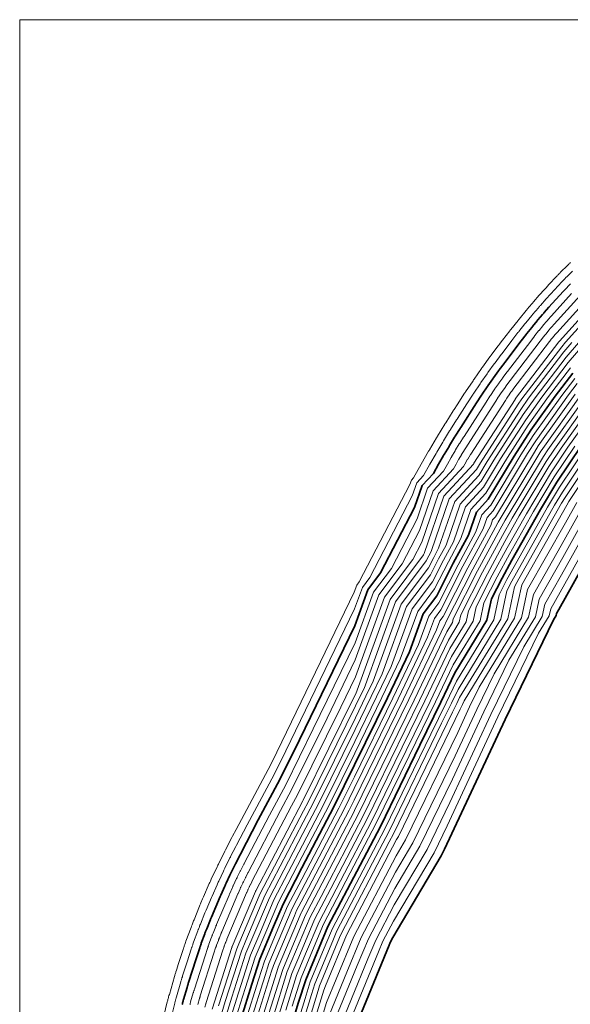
# Model space of a CAD drawing. Header units: inches. Extents: x -4231 to 8331, y -2103 to 3871.
# Tile 2 of 6: x -4231 to -2037, y -56 to 3871. Entities that reach past the tile are written whole.
import ezdxf

# ---------------------------------------------------------------- set-up
doc = ezdxf.new("R2010")
doc.units = ezdxf.units.IN
doc.header["$MEASUREMENT"] = 0
doc.layers.add('C-TOPO-MAJR', color=2, linetype='Continuous', lineweight=35)
doc.layers.add('C-TOPO-MINR', color=3, linetype='Continuous', lineweight=9)

msp = doc.modelspace()

# ---------------------------------------------------------------- linework, layer by layer
at = {"layer": 'C-TOPO-MAJR'}
for points, elevation in [([(-3583.5, -57.2), (-3582.9, -54.8), (-3582.4, -52.8), (-3581.8, -50.7), (-3581.2, -48.3), (-3580.6, -46.2), (-3580, -44.1), (-3579, -40.4), (-3578, -37), (-3564.2, 11), (-3563.6, 13.2), (-3562.9, 15.2), (-3562.3, 17.2), (-3561.6, 19.6), (-3561, 21.6), (-3560.3, 23.7), (-3559.2, 27.3), (-3558.2, 30.5), (-3528.1, 124.8), (-3515, 165.1), (-3513.8, 168.8), (-3513.1, 170.9), (-3512.4, 172.9), (-3511.8, 174.7), (-3511, 177.1), (-3510.3, 178.9), (-3509.6, 181), (-3508.4, 184.4), (-3507.3, 187.4), (-3493.8, 224.3), (-3492.6, 227.8), (-3491.9, 229.6), (-3491.1, 231.6), (-3490.1, 234.4), (-3489, 237.1), (-3488.2, 239.1), (-3486.9, 242.3), (-3485.8, 245.1), (-3471.1, 281.4), (-3470.2, 283.7), (-3469.5, 285.4), (-3468.4, 288), (-3467.3, 290.5), (-3431.9, 374.2), (-3431.2, 376), (-3429.9, 378.9), (-3414, 415), (-3412.6, 418), (-3411.2, 421), (-3409.9, 423.9), (-3408.8, 426.4), (-3393.3, 459.2), (-3392.1, 461.7), (-3390.9, 464.2), (-3389.7, 466.6), (-3388.7, 468.7), (-3372.5, 501.3), (-3371.4, 503.5), (-3370.3, 505.6), (-3353.6, 538.2), (-3352.6, 540.1), (-3351.6, 541.9), (-3280.2, 678.8), (-3194, 839.8), (-3115.7, 998.2), (-2895.6, 1453), (-2843.3, 1596.8), (-2792.5, 1664.7), (-2657.1, 1925.6), (-2627, 2013.1), (-2582, 2061.7), (-2561.4, 2098.4), (-2541.5, 2133.1), (-2540.4, 2135), (-2539.3, 2136.8), (-2520.1, 2169.4), (-2518.9, 2171.4), (-2517.8, 2173.2), (-2498.3, 2205.4), (-2497, 2207.4), (-2495.8, 2209.4), (-2476, 2241), (-2474.7, 2243.1), (-2473.4, 2245.1), (-2410.9, 2342.4), (-2390.9, 2373), (-2389.5, 2375.1), (-2388.2, 2377.1), (-2368.3, 2406.7), (-2366.9, 2408.7), (-2365.6, 2410.6), (-2345.7, 2439.1), (-2344.3, 2441.1), (-2343, 2442.9), (-2323.2, 2470.3), (-2321.8, 2472.2), (-2320.5, 2474), (-2300.7, 2500.4), (-2299.3, 2502.2), (-2298, 2504), (-2232.1, 2590.5), (-2212.5, 2615.9), (-2211.2, 2617.6), (-2209.9, 2619.3), (-2190.4, 2643.6), (-2189.1, 2645.3), (-2187.8, 2646.9), (-2168.4, 2670.5), (-2167, 2672.2), (-2165.7, 2673.7), (-2147.1, 2695.7), (-2145.5, 2697.6), (-2143.8, 2699.5), (-2142.2, 2701.3), (-2140.8, 2702.9), (-2122.1, 2724), (-2065, 2787.1), (-2063.1, 2789.2), (-2061.1, 2791.5), (-2059.2, 2793.5), (-2057.5, 2795.3), (-2039.1, 2815), (-2037.6, 2816.6), (-2036.2, 2818)], 360), ([(-3350.3, -117.7), (-3306.2, 23.4), (-3274.3, 123.3), (-3219.2, 254.5), (-3181.7, 343.1), (-3106.1, 488), (-2979.1, 730.8), (-2896.3, 898.5), (-2765.9, 1166.2), (-2678.1, 1349.4), (-2622.7, 1501.6), (-2568.9, 1573.4), (-2503.3, 1702.8), (-2443, 1814.8), (-2411.2, 1907.4), (-2363.5, 1958.9), (-2260.5, 2130.4), (-2194.4, 2233.4), (-2096.9, 2370.2), (-2027.2, 2461.8)], 240), ([(-3162.2, -189), (-3119.4, -48.4), (-3091.2, 41.6), (-3037.6, 170.8), (-3002.4, 254.5), (-2874.8, 498.5), (-2793.8, 653.4), (-2636.2, 977.8), (-2553, 1148.6), (-2497, 1265.4), (-2368.8, 1475.8), (-2350.5, 1561), (-2308.7, 1643.5), (-2270.2, 1714.9), (-2155.6, 1917.7), (-2089.9, 2027.1), (-1992.4, 2173.1)], 120)]:
    msp.add_lwpolyline(points, dxfattribs=dict(at, elevation=elevation))
msp.add_lwpolyline([(-2951.4, -290.3), (-2758.5, 179.5), (-2754.1, 190.1), (-2743.6, 210.2), (-2550.8, 535.5), (-2537.8, 562.2), (-2296.7, 1080.1), (-2103.9, 1477.6), (-2093.3, 1495), (-2091.8, 1502), (-2082.4, 1518.7), (-1853.4, 1928.2)], dxfattribs=at)
at = {"layer": 'C-TOPO-MINR'}
for points, elevation in [([(344.2, 3871.5), (-4231, 3871.5), (-4231, -2103.4)], 384), ([(-3663.8, -130.2), (-3642.8, -46.8), (-3641.9, -43.3), (-3641.1, -40.3), (-3640.3, -37.1), (-3639.3, -33.6), (-3638.5, -30.4), (-3637.6, -27.3), (-3636.1, -21.7), (-3634.7, -16.8), (-3614.1, 54.8), (-3613.1, 58), (-3612.2, 61.1), (-3611.3, 64), (-3610.2, 67.6), (-3609.3, 70.5), (-3608.3, 73.7), (-3606.6, 79.1), (-3605.1, 83.8), (-3599.3, 101.9), (-3579.8, 161.9), (-3578, 167.5), (-3577, 170.5), (-3576, 173.5), (-3575, 176.2), (-3573.8, 179.7), (-3572.9, 182.4), (-3571.8, 185.6), (-3570, 190.7), (-3568.4, 195.1), (-3548.3, 250.1), (-3546.4, 255.2), (-3545.4, 258), (-3544.3, 260.9), (-3542.7, 265), (-3541.1, 269.2), (-3539.9, 272.2), (-3538, 276.9), (-3536.4, 281), (-3514.5, 335.1), (-3513.1, 338.5), (-3512, 341.1), (-3510.4, 344.9), (-3508.8, 348.6), (-3502, 364.7), (-3500.9, 367.4), (-3499, 371.7), (-3475.3, 425.5), (-3473.3, 429.9), (-3471.2, 434.5), (-3469.3, 438.7), (-3467.5, 442.4), (-3444.4, 491.3), (-3442.7, 495), (-3440.9, 498.8), (-3439.1, 502.3), (-3437.6, 505.4), (-3413.5, 554), (-3411.9, 557.3), (-3410.3, 560.4), (-3385.3, 609), (-3383.8, 611.8), (-3382.4, 614.5), (-3368.7, 640.8), (-3240.3, 880.5), (-3225.3, 910.9), (-2897.5, 1588.2), (-2887.4, 1615.8), (-2877.7, 1628.8), (-2676, 2017.5), (-2670.2, 2034.3), (-2661.6, 2043.6), (-2630.9, 2098.3), (-2601.3, 2149.9), (-2599.6, 2152.7), (-2598, 2155.4), (-2569.4, 2203.9), (-2567.6, 2206.9), (-2566, 2209.7), (-2536.9, 2257.5), (-2535, 2260.6), (-2533.2, 2263.5), (-2503.7, 2310.5), (-2501.7, 2313.7), (-2499.8, 2316.6), (-2487.8, 2335.3), (-2458.1, 2381), (-2456, 2384.1), (-2454.1, 2387), (-2424.4, 2431.1), (-2422.3, 2434.1), (-2420.4, 2437), (-2390.7, 2479.4), (-2388.7, 2482.3), (-2386.7, 2485.1), (-2357.2, 2525.9), (-2355.1, 2528.8), (-2353.1, 2531.4), (-2323.8, 2570.7), (-2321.7, 2573.4), (-2319.7, 2576), (-2307.1, 2592.6), (-2277.9, 2630.3), (-2275.9, 2633), (-2273.9, 2635.4), (-2245, 2671.7), (-2243, 2674.2), (-2241.1, 2676.6), (-2212.2, 2711.7), (-2210.1, 2714.2), (-2208.1, 2716.5), (-2180.4, 2749.2), (-2178, 2752), (-2175.5, 2754.9), (-2173.1, 2757.6), (-2171.1, 2760), (-2143.2, 2791.5), (-2132.2, 2803.6), (-2129.4, 2806.8), (-2126.4, 2810.1), (-2123.6, 2813.1), (-2121.1, 2815.8), (-2093.6, 2845.1), (-2091.4, 2847.5), (-2089.3, 2849.7), (-2087.4, 2851.7), (-2085, 2854.1), (-2082.6, 2856.6), (-2080.7, 2858.6), (-2077.8, 2861.5), (-2075.4, 2863.9), (-2047.8, 2891.4), (-2045.4, 2893.8), (-2043.1, 2896.1), (-2040.8, 2898.2), (-2038.2, 2900.8), (-2035.6, 2903.3)], 384), ([(-3630.7, -121.7), (-3613.2, -52), (-3612.4, -49.1), (-3611.7, -46.6), (-3611, -43.9), (-3610.2, -40.9), (-3609.5, -38.3), (-3608.8, -35.7), (-3607.5, -31), (-3606.3, -26.9), (-3589.1, 32.9), (-3588.3, 35.6), (-3587.6, 38.2), (-3586.8, 40.6), (-3585.9, 43.6), (-3585.2, 46), (-3584.3, 48.7), (-3582.9, 53.2), (-3581.7, 57.1), (-3563.7, 113.3), (-3547.4, 163.5), (-3545.9, 168.2), (-3545, 170.7), (-3544.2, 173.2), (-3543.4, 175.5), (-3542.4, 178.4), (-3541.6, 180.6), (-3540.7, 183.3), (-3539.2, 187.5), (-3537.8, 191.3), (-3521.1, 237.2), (-3519.5, 241.5), (-3518.6, 243.8), (-3517.7, 246.2), (-3516.4, 249.7), (-3515, 253.1), (-3514.1, 255.7), (-3512.5, 259.6), (-3511.1, 263.1), (-3492.8, 308.2), (-3491.7, 311.1), (-3490.8, 313.3), (-3489.4, 316.4), (-3488.1, 319.6), (-3467, 369.4), (-3466, 371.7), (-3464.5, 375.3), (-3444.6, 420.2), (-3443, 423.9), (-3441.2, 427.8), (-3439.6, 431.3), (-3438.1, 434.4), (-3418.9, 475.3), (-3417.4, 478.4), (-3415.9, 481.5), (-3414.4, 484.5), (-3413.1, 487.1), (-3393, 527.7), (-3391.6, 530.4), (-3390.3, 533), (-3369.4, 573.6), (-3368.2, 576), (-3367, 578.2), (-3324.5, 659.8), (-3217.1, 860.2), (-3170.5, 954.6), (-2896.6, 1520.6), (-2865.4, 1606.3), (-2835.1, 1646.8), (-2666.5, 1971.5), (-2648.6, 2023.7), (-2621.8, 2052.7), (-2596.2, 2098.4), (-2571.4, 2141.5), (-2570, 2143.9), (-2568.7, 2146.1), (-2544.8, 2186.7), (-2543.3, 2189.1), (-2541.9, 2191.5), (-2517.6, 2231.5), (-2516, 2234), (-2514.5, 2236.4), (-2489.9, 2275.7), (-2488.2, 2278.4), (-2486.6, 2280.8), (-2449.3, 2338.8), (-2424.5, 2377), (-2422.8, 2379.6), (-2421.2, 2382.1), (-2396.3, 2418.9), (-2394.6, 2421.4), (-2393, 2423.8), (-2368.2, 2459.3), (-2366.5, 2461.7), (-2364.8, 2464), (-2340.2, 2498.1), (-2338.4, 2500.5), (-2336.8, 2502.7), (-2312.3, 2535.5), (-2310.5, 2537.8), (-2308.9, 2540), (-2269.6, 2591.6), (-2245.2, 2623.1), (-2243.5, 2625.3), (-2241.9, 2627.4), (-2217.7, 2657.7), (-2216, 2659.8), (-2214.4, 2661.7), (-2190.3, 2691.1), (-2188.5, 2693.2), (-2186.9, 2695.1), (-2163.7, 2722.4), (-2161.7, 2724.8), (-2159.6, 2727.2), (-2157.7, 2729.5), (-2156, 2731.4), (-2132.6, 2757.8), (-2098.6, 2795.3), (-2096.2, 2798), (-2093.7, 2800.8), (-2091.4, 2803.3), (-2089.3, 2805.5), (-2066.3, 2830.1), (-2064.5, 2832), (-2062.7, 2833.8), (-2061.1, 2835.6), (-2059.1, 2837.6), (-2057.2, 2839.6), (-2055.5, 2841.3), (-2053.2, 2843.7), (-2051.1, 2845.8), (-2028.1, 2868.7)], 372), ([(-3552.5, -57.5), (-3552.1, -55.7), (-3551.6, -54.1), (-3551.2, -52.5), (-3550.4, -49.7), (-3549.7, -47.1), (-3539.3, -10.9), (-3538.8, -9.2), (-3538.3, -7.7), (-3537.9, -6.2), (-3537.3, -4.4), (-3536.9, -2.9), (-3536.3, -1.2), (-3535.5, 1.5), (-3534.7, 3.8), (-3492.5, 136.3), (-3482.6, 166.7), (-3481.7, 169.5), (-3481.2, 171.1), (-3480.6, 172.6), (-3480.2, 174), (-3479.5, 175.8), (-3479.1, 177.1), (-3478.5, 178.7), (-3477.6, 181.3), (-3476.8, 183.6), (-3466.6, 211.4), (-3465.6, 214), (-3465.1, 215.4), (-3464.6, 216.9), (-3463.8, 219), (-3463, 221.1), (-3462.4, 222.6), (-3461.4, 225), (-3460.6, 227.1), (-3449.5, 254.5), (-3448.8, 256.3), (-3448.2, 257.6), (-3447.4, 259.5), (-3446.6, 261.4), (-3396.9, 378.9), (-3396.3, 380.3), (-3395.4, 382.5), (-3383.3, 409.8), (-3382.3, 412), (-3381.3, 414.3), (-3380.3, 416.5), (-3379.4, 418.4), (-3367.7, 443.2), (-3366.8, 445), (-3365.9, 447), (-3365, 448.7), (-3364.2, 450.3), (-3352, 475), (-3351.1, 476.6), (-3350.4, 478.2), (-3337.7, 502.8), (-3336.9, 504.3), (-3336.2, 505.6), (-3235.9, 697.9), (-3170.8, 819.4), (-3060.9, 1041.9), (-2894.7, 1385.3), (-2821.3, 1587.2), (-2749.9, 1682.6), (-2647.6, 1879.7), (-2605.5, 2002.5), (-2542.2, 2070.8), (-2526.7, 2098.5), (-2511.6, 2124.7), (-2510.8, 2126.2), (-2510, 2127.5), (-2495.5, 2152.1), (-2494.6, 2153.6), (-2493.7, 2155), (-2479, 2179.3), (-2478, 2180.9), (-2477.1, 2182.3), (-2462.2, 2206.2), (-2461.2, 2207.8), (-2460.2, 2209.3), (-2372.4, 2345.9), (-2357.3, 2369.1), (-2356.3, 2370.6), (-2355.3, 2372.1), (-2340.3, 2394.5), (-2339.2, 2396), (-2338.2, 2397.4), (-2323.2, 2419), (-2322.1, 2420.5), (-2321.1, 2421.8), (-2306.2, 2442.6), (-2305.1, 2444), (-2304.1, 2445.3), (-2289.2, 2465.3), (-2288.2, 2466.6), (-2287.2, 2467.9), (-2194.6, 2589.5), (-2179.8, 2608.6), (-2178.8, 2610), (-2177.8, 2611.2), (-2163.2, 2629.6), (-2162.1, 2630.9), (-2161.2, 2632.1), (-2146.5, 2649.9), (-2145.4, 2651.1), (-2144.5, 2652.3), (-2130.4, 2668.9), (-2129.2, 2670.3), (-2127.9, 2671.8), (-2126.7, 2673.2), (-2125.7, 2674.4), (-2111.5, 2690.3), (-2031.4, 2778.9)], 348), ([(-3521.4, -57.3), (-3514.3, -32.7), (-3514, -31.6), (-3513.7, -30.6), (-3513.4, -29.6), (-3513, -28.3), (-3512.7, -27.4), (-3512.3, -26.2), (-3511.8, -24.4), (-3511.3, -22.8), (-3456.9, 147.7), (-3450.2, 168.3), (-3449.6, 170.2), (-3449.2, 171.3), (-3448.9, 172.3), (-3448.5, 173.2), (-3448.1, 174.4), (-3447.8, 175.3), (-3447.4, 176.4), (-3446.8, 178.2), (-3446.3, 179.7), (-3439.4, 198.5), (-3438.7, 200.3), (-3438.4, 201.3), (-3438, 202.2), (-3437.5, 203.7), (-3436.9, 205.1), (-3436.5, 206.1), (-3435.9, 207.7), (-3435.3, 209.2), (-3427.8, 227.7), (-3427.3, 228.9), (-3426.9, 229.8), (-3426.4, 231), (-3425.8, 232.3), (-3361.8, 383.7), (-3361.4, 384.6), (-3360.8, 386.1), (-3352.7, 404.5), (-3352, 406), (-3351.3, 407.6), (-3350.6, 409.1), (-3350, 410.4), (-3342.1, 427.1), (-3341.5, 428.4), (-3340.9, 429.7), (-3340.3, 430.9), (-3339.7, 432), (-3331.5, 448.6), (-3330.9, 449.7), (-3330.4, 450.8), (-3321.8, 467.4), (-3321.3, 468.4), (-3320.8, 469.3), (-3191.6, 716.9), (-3147.6, 799.1), (-3006.1, 1085.5), (-2893.8, 1317.7), (-2799.2, 1577.7), (-2707.3, 1700.5), (-2638.2, 1833.7), (-2583.9, 1992), (-2502.4, 2079.9), (-2491.9, 2098.6), (-2481.8, 2116.3), (-2481.2, 2117.3), (-2480.7, 2118.2), (-2470.8, 2134.9), (-2470.2, 2135.9), (-2469.7, 2136.8), (-2459.7, 2153.2), (-2459.1, 2154.3), (-2458.4, 2155.3), (-2448.3, 2171.4), (-2447.6, 2172.5), (-2447, 2173.5), (-2333.9, 2349.4), (-2323.8, 2365.1), (-2323.1, 2366.2), (-2322.4, 2367.1), (-2312.2, 2382.3), (-2311.5, 2383.3), (-2310.8, 2384.3), (-2300.7, 2398.8), (-2300, 2399.8), (-2299.3, 2400.8), (-2289.2, 2414.8), (-2288.4, 2415.7), (-2287.8, 2416.6), (-2277.7, 2430.1), (-2277, 2431), (-2276.3, 2431.9), (-2157.2, 2588.4), (-2147.2, 2601.4), (-2146.4, 2602.3), (-2145.8, 2603.1), (-2135.9, 2615.6), (-2135.2, 2616.4), (-2134.5, 2617.2), (-2124.6, 2629.3), (-2123.9, 2630.1), (-2123.2, 2630.9), (-2113.7, 2642.1), (-2112.9, 2643.1), (-2112, 2644.1), (-2111.2, 2645), (-2110.5, 2645.8), (-2101, 2656.6), (-1997.8, 2770.6)], 336), ([(-3493.1, -67.4), (-3489.4, -54.6), (-3489.2, -54), (-3489.1, -53.5), (-3488.9, -53), (-3488.7, -52.3), (-3488.5, -51.8), (-3488.4, -51.2), (-3488.1, -50.3), (-3487.8, -49.4), (-3421.3, 159.2), (-3417.8, 169.9), (-3417.4, 170.9), (-3417.3, 171.5), (-3417.1, 172), (-3416.9, 172.5), (-3416.7, 173.1), (-3416.5, 173.6), (-3416.3, 174.2), (-3416, 175.1), (-3415.7, 175.9), (-3412.1, 185.7), (-3411.8, 186.6), (-3411.6, 187.1), (-3411.4, 187.6), (-3411.1, 188.3), (-3410.9, 189.1), (-3410.6, 189.6), (-3410.3, 190.5), (-3410, 191.2), (-3406.1, 200.8), (-3405.9, 201.4), (-3405.7, 201.9), (-3405.4, 202.6), (-3405.1, 203.3), (-3326.8, 388.4), (-3326.6, 388.9), (-3326.2, 389.7), (-3322, 399.3), (-3321.6, 400.1), (-3321.3, 400.9), (-3320.9, 401.7), (-3320.6, 402.3), (-3316.5, 411.1), (-3316.2, 411.7), (-3315.8, 412.4), (-3315.5, 413), (-3315.3, 413.6), (-3311, 422.3), (-3310.7, 422.8), (-3310.4, 423.4), (-3305.9, 432.1), (-3305.7, 432.6), (-3305.4, 433), (-3147.4, 735.9), (-3124.4, 778.7), (-2951.4, 1129.2), (-2892.8, 1250.1), (-2777.1, 1568.2), (-2664.7, 1718.4), (-2628.7, 1787.8), (-2562.3, 1981.4), (-2462.7, 2089), (-2457.2, 2098.7), (-2451.9, 2107.9), (-2451.6, 2108.4), (-2451.3, 2108.9), (-2446.2, 2117.6), (-2445.9, 2118.1), (-2445.6, 2118.6), (-2440.4, 2127.2), (-2440.1, 2127.7), (-2439.7, 2128.2), (-2434.5, 2136.6), (-2434.1, 2137.2), (-2433.8, 2137.7), (-2295.5, 2352.9), (-2290.2, 2361.1), (-2289.8, 2361.7), (-2289.5, 2362.2), (-2284.2, 2370), (-2283.8, 2370.6), (-2283.4, 2371.1), (-2278.2, 2378.7), (-2277.8, 2379.2), (-2277.4, 2379.7), (-2272.2, 2387), (-2271.8, 2387.5), (-2271.4, 2388), (-2266.2, 2395), (-2265.8, 2395.5), (-2265.5, 2395.9), (-2119.7, 2587.4), (-2114.5, 2594.1), (-2114.1, 2594.6), (-2113.8, 2595), (-2108.6, 2601.5), (-2108.2, 2602), (-2107.9, 2602.4), (-2102.7, 2608.7), (-2102.4, 2609.1), (-2102, 2609.5), (-2097.1, 2615.4), (-2096.6, 2615.9), (-2096.2, 2616.4), (-2095.8, 2616.9), (-2095.4, 2617.3), (-2090.4, 2622.9), (-1964.1, 2762.4)], 324), ([(-3464.3, -76.1), (-3385.6, 170.7), (-3385.4, 171.5), (-3385.3, 171.6), (-3385.3, 171.7), (-3385.3, 171.7), (-3385.3, 171.7), (-3385.3, 171.8), (-3385.3, 171.8), (-3385.2, 171.9), (-3385.2, 171.9), (-3385.2, 172), (-3384.9, 172.8), (-3384.9, 172.9), (-3384.9, 172.9), (-3384.9, 172.9), (-3384.8, 173), (-3384.8, 173.1), (-3384.8, 173.1), (-3384.8, 173.2), (-3384.7, 173.2), (-3384.4, 174), (-3384.4, 174), (-3384.4, 174.1), (-3384.4, 174.1), (-3384.4, 174.2), (-3291.7, 393.2), (-3291.7, 393.2), (-3291.7, 393.3), (-3291.3, 394.1), (-3291.3, 394.1), (-3291.3, 394.2), (-3291.3, 394.3), (-3291.2, 394.3), (-3290.9, 395), (-3290.9, 395.1), (-3290.8, 395.1), (-3290.8, 395.2), (-3290.8, 395.2), (-3290.5, 395.9), (-3290.4, 395.9), (-3290.4, 396), (-3290.1, 396.7), (-3290, 396.7), (-3290, 396.8), (-3103.1, 755), (-3101.3, 758.4), (-2896.6, 1172.8), (-2891.9, 1182.4), (-2755.1, 1558.7), (-2622.1, 1736.4), (-2619.3, 1741.9), (-2540.7, 1970.8), (-2422.9, 2098), (-2422.4, 2098.8), (-2422, 2099.5), (-2422, 2099.6), (-2422, 2099.6), (-2421.6, 2100.3), (-2421.5, 2100.4), (-2421.5, 2100.4), (-2421.1, 2101.1), (-2421.1, 2101.1), (-2421.1, 2101.2), (-2420.6, 2101.8), (-2420.6, 2101.9), (-2420.6, 2101.9), (-2257, 2356.5), (-2256.6, 2357.1), (-2256.6, 2357.2), (-2256.5, 2357.2), (-2256.1, 2357.8), (-2256.1, 2357.9), (-2256.1, 2357.9), (-2255.6, 2358.5), (-2255.6, 2358.6), (-2255.6, 2358.6), (-2255.2, 2359.2), (-2255.1, 2359.2), (-2255.1, 2359.3), (-2254.7, 2359.8), (-2254.7, 2359.9), (-2254.6, 2359.9), (-2082.2, 2586.4), (-2081.8, 2586.9), (-2081.7, 2586.9), (-2081.7, 2587), (-2081.3, 2587.5), (-2081.3, 2587.5), (-2081.2, 2587.5), (-2080.8, 2588), (-2080.8, 2588.1), (-2080.8, 2588.1), (-2080.4, 2588.6), (-2080.4, 2588.6), (-2080.3, 2588.7), (-2080.3, 2588.7), (-2080.3, 2588.7), (-2079.9, 2589.2), (-1930.5, 2754.1)], 312), ([(-3438.2, -62.7), (-3365.8, 164.2), (-3357.3, 184.5), (-3272.2, 385.8), (-3100.3, 715.1), (-3080.7, 752.6), (-2892.5, 1133.6), (-2872.4, 1175), (-2858.8, 1203.3), (-2733, 1549.2), (-2610.8, 1712.5), (-2600.7, 1732.5), (-2591.3, 1749.8), (-2519.1, 1960.3), (-2410.8, 2077.2), (-2394.9, 2103.7), (-2244.5, 2337.7), (-2229.5, 2358.8), (-2070.9, 2567), (-2055.6, 2585.1), (-1918.4, 2736.8)], 300), ([(-3426.1, -91.1), (-3411.8, -45.4), (-3347.5, 156), (-3329.7, 198.5), (-3254.1, 377.3), (-3101.5, 669.7), (-3060.4, 748.3), (-2893.3, 1086.6), (-2851.1, 1173.2), (-2822.7, 1232.5), (-2711, 1539.6), (-2602.4, 1684.7), (-2581.2, 1726.6), (-2561.7, 1762.8), (-2497.5, 1949.7), (-2401.3, 2053.5), (-2368, 2109), (-2234.5, 2316.9), (-2203, 2361.1), (-2062.2, 2546), (-2030.1, 2583.9)], 288), ([(-3407.1, -97.7), (-3385.4, -28.2), (-3329.2, 147.8), (-3302.1, 212.5), (-3236, 368.7), (-3102.7, 624.3), (-3040.1, 743.9), (-2894.1, 1039.6), (-2829.8, 1171.5), (-2786.5, 1261.7), (-2688.9, 1530.1), (-2594.1, 1656.9), (-2561.7, 1720.6), (-2532, 1775.8), (-2475.9, 1939.1), (-2391.9, 2029.9), (-2341.2, 2114.4), (-2224.5, 2296), (-2176.4, 2363.4), (-2053.4, 2524.9), (-2004.6, 2582.6)], 276), ([(-3388.2, -104.4), (-3359, -11), (-3310.9, 139.6), (-3274.5, 226.5), (-3217.9, 360.2), (-3103.8, 578.8), (-3019.8, 739.5), (-2894.8, 992.5), (-2808.5, 1169.7), (-2750.4, 1290.9), (-2666.8, 1520.6), (-2585.7, 1629.1), (-2542.3, 1714.7), (-2502.3, 1788.8), (-2454.4, 1928.5), (-2382.4, 2006.2), (-2314.3, 2119.7), (-2214.4, 2275.1), (-2149.9, 2365.6), (-2044.7, 2503.9), (-1979.1, 2581.4)], 264), ([(-3369.3, -111), (-3332.6, 6.2), (-3292.6, 131.5), (-3246.8, 240.5), (-3199.8, 351.6), (-3105, 533.4), (-2999.5, 735.2), (-2895.6, 945.5), (-2787.2, 1167.9), (-2714.2, 1320.1), (-2644.8, 1511.1), (-2577.3, 1601.2), (-2522.8, 1708.8), (-2472.6, 1801.8), (-2432.8, 1918), (-2373, 1982.5), (-2287.4, 2125.1), (-2204.4, 2254.3), (-2123.4, 2367.9), (-2035.9, 2482.8)], 252), ([(-3331.4, -124.3), (-3279.7, 40.7), (-3256, 115.1), (-3191.6, 268.5), (-3163.7, 334.5), (-3107.3, 442.6), (-2958.8, 726.4), (-2897.1, 851.4), (-2744.6, 1164.4), (-2641.9, 1378.6), (-2600.6, 1492), (-2560.6, 1545.6), (-2483.9, 1696.9), (-2413.3, 1827.8), (-2389.6, 1896.8), (-2354.1, 1935.2), (-2233.7, 2135.8), (-2184.3, 2212.5), (-2070.4, 2372.4), (-2018.4, 2440.7)], 228), ([(-3312.5, -130.9), (-3253.3, 57.9), (-3237.7, 106.9), (-3164, 282.5), (-3145.6, 326), (-3108.5, 397.1), (-2938.5, 722.1), (-2897.9, 804.4), (-2723.4, 1162.7), (-2605.8, 1407.8), (-2578.6, 1482.5), (-2552.2, 1517.8), (-2464.4, 1691), (-2383.6, 1840.8), (-2368, 1886.2), (-2344.6, 1911.5), (-2206.8, 2141.1), (-2174.3, 2191.7), (-2043.9, 2374.7), (-2009.6, 2419.7)], 216), ([(-3293.5, -137.6), (-3226.9, 75.1), (-3219.4, 98.7), (-3136.4, 296.5), (-3127.5, 317.5), (-3109.6, 351.7), (-2918.2, 717.7), (-2898.6, 757.4), (-2702.1, 1160.9), (-2569.6, 1437), (-2556.5, 1473), (-2543.8, 1490), (-2444.9, 1685), (-2353.9, 1853.8), (-2346.4, 1875.7), (-2335.2, 1887.8), (-2179.9, 2146.5), (-2164.3, 2170.8), (-2017.4, 2377)], 204), ([(-3274.1, -142.6), (-3201.1, 90.5), (-3200.5, 92), (-3109.4, 308.9), (-3107.9, 311.7), (-2898.1, 713), (-2896.2, 716.8), (-2680.8, 1159.1), (-2535.6, 1461.8), (-2534.1, 1464.3), (-2533.9, 1465.3), (-2425.5, 1679.1), (-2325.7, 1864.1), (-2324.4, 1866.5), (-2154.2, 2150), (-2153.1, 2151.7), (-1992, 2377.7)], 192), ([(-3248.3, -126.9), (-3182.8, 82.4), (-3173.3, 105.2), (-3091.6, 299.8), (-3069.1, 342.9), (-2880.7, 703), (-2852.9, 760.3), (-2659.5, 1157.4), (-2529.1, 1429.1), (-2506.5, 1466.2), (-2503.3, 1481.2), (-2406, 1673.2), (-2316.5, 1839.2), (-2296.2, 1875), (-2143.5, 2129.5), (-2126.3, 2155.3), (-1981.7, 2358.1)], 180), ([(-3222.6, -111.2), (-3164.5, 74.2), (-3146.2, 118.3), (-3073.8, 290.7), (-3030.2, 374), (-2863.3, 693.1), (-2809.6, 803.8), (-2638.2, 1155.6), (-2522.7, 1396.4), (-2479, 1468.1), (-2472.7, 1497.2), (-2386.5, 1667.3), (-2307.2, 1814.4), (-2268.1, 1883.5), (-2132.8, 2109), (-2099.5, 2158.8), (-1971.4, 2338.6)], 168), ([(-3196.8, -95.5), (-3146.2, 66), (-3119, 131.4), (-3055.9, 281.7), (-2991.4, 405.1), (-2845.9, 683.2), (-2766.2, 847.3), (-2616.9, 1153.9), (-2516.3, 1363.6), (-2451.4, 1470), (-2442.2, 1513.1), (-2367.1, 1661.3), (-2297.9, 1789.5), (-2240, 1892.1), (-2122.1, 2088.6), (-2072.7, 2162.4), (-1961.1, 2319)], 156), ([(-3171, -79.8), (-3127.9, 57.9), (-3091.9, 144.5), (-3038.1, 272.6), (-2952.5, 436.3), (-2828.6, 673.3), (-2722.9, 890.8), (-2595.6, 1152.1), (-2509.8, 1330.9), (-2423.9, 1472), (-2411.6, 1529.1), (-2347.6, 1655.4), (-2288.7, 1764.6), (-2211.9, 1900.6), (-2111.3, 2068.1), (-2046, 2166), (-1950.8, 2299.5)], 144), ([(-3145.2, -64.1), (-3109.6, 49.7), (-3064.7, 157.7), (-3020.2, 263.6), (-2913.7, 467.4), (-2811.2, 663.3), (-2679.5, 934.3), (-2574.3, 1150.3), (-2503.4, 1298.1), (-2396.3, 1473.9), (-2381.1, 1545), (-2328.1, 1649.5), (-2279.4, 1739.8), (-2183.7, 1909.2), (-2100.6, 2047.6), (-2019.2, 2169.6)], 132), ([(-3143.4, -196.4), (-3093.6, -32.7), (-3072.9, 33.4), (-3010.4, 183.9), (-2984.6, 245.4), (-2836, 529.7), (-2776.4, 643.5), (-2592.9, 1021.3), (-2531.7, 1146.8), (-2490.5, 1232.7), (-2341.2, 1477.7), (-2319.9, 1576.9), (-2289.2, 1637.6), (-2260.9, 1690.1), (-2127.5, 1926.3), (-2079.2, 2006.7), (-1965.6, 2176.7)], 108), ([(-3124.7, -203.9), (-3067.9, -17), (-3054.6, 25.2), (-2983.2, 197), (-2966.7, 236.4), (-2797.1, 560.8), (-2759.1, 633.6), (-2549.5, 1064.8), (-2510.4, 1145.1), (-2484.1, 1199.9), (-2313.7, 1479.6), (-2289.4, 1592.9), (-2269.7, 1631.7), (-2251.6, 1665.2), (-2099.3, 1934.8), (-2068.5, 1986.2), (-1938.8, 2180.3)], 96), ([(-3105.9, -211.4), (-3042.1, -1.3), (-3036.3, 17.1), (-2956.1, 210.2), (-2948.9, 227.3), (-2758.2, 592), (-2741.7, 623.6), (-2506.2, 1108.4), (-2489.2, 1143.3), (-2477.7, 1167.2), (-2286.1, 1481.5), (-2258.8, 1608.9), (-2250.2, 1625.7), (-2242.4, 1640.3), (-2071.2, 1943.3), (-2057.8, 1965.7), (-1912.1, 2183.9)], 84), ([(-3086.5, -220.2), (-3019.6, -0.3), (-3012.5, 17), (-2928.5, 219.2), (-2728.8, 601.1), (-2721.8, 613), (-2475.1, 1120.7), (-2466.3, 1139.7), (-2459.2, 1154.2), (-2258.6, 1483.5), (-2230, 1616.8), (-2050.7, 1934.1), (-2042.3, 1949.1), (-1889.7, 2177.6)], 72), ([(-3064.5, -233.8), (-3008.2, -48.6), (-2970.2, 44), (-2899.4, 214.3), (-2731.3, 536), (-2693.3, 600.1), (-2485.6, 1027.6), (-2438, 1129.7), (-2400, 1208.1), (-2231, 1485.4), (-2206.9, 1597.7), (-2056, 1864.9), (-2010.8, 1945.7)], 60), ([(-2996.9, -96.9), (-2927.9, 71.1), (-2870.4, 209.5), (-2733.8, 470.8), (-2664.8, 587.2), (-2496, 934.5), (-2409.8, 1119.8), (-2340.8, 1262), (-2203.5, 1487.3), (-2183.9, 1578.5), (-2061.3, 1795.6), (-1979.3, 1942.2)], 48), ([(-2985.5, -145.3), (-2885.5, 98.2), (-2841.3, 204.7), (-2736.2, 405.7), (-2636.3, 574.2), (-2506.4, 841.4), (-2381.5, 1109.9), (-2281.5, 1315.9), (-2176, 1489.2), (-2160.9, 1559.4), (-2066.5, 1726.4), (-1947.8, 1938.7)], 36), ([(-2974.1, -193.6), (-2843.2, 125.3), (-2812.3, 199.8), (-2738.7, 340.5), (-2607.8, 561.3), (-2516.9, 748.3), (-2353.2, 1100), (-2222.3, 1369.8), (-2148.4, 1491.1), (-2137.9, 1540.3), (-2071.8, 1657.2), (-1916.3, 1935.2)], 24), ([(-2962.8, -242), (-2800.9, 152.4), (-2783.2, 195), (-2741.2, 275.4), (-2579.3, 548.4), (-2527.3, 655.3), (-2325, 1090.1), (-2163.1, 1423.7), (-2120.9, 1493.1), (-2114.8, 1521.1), (-2077.1, 1587.9), (-1884.8, 1931.7)], 12)]:
    msp.add_lwpolyline(points, dxfattribs=dict(at, elevation=elevation))

doc.saveas('drawing.dxf')
